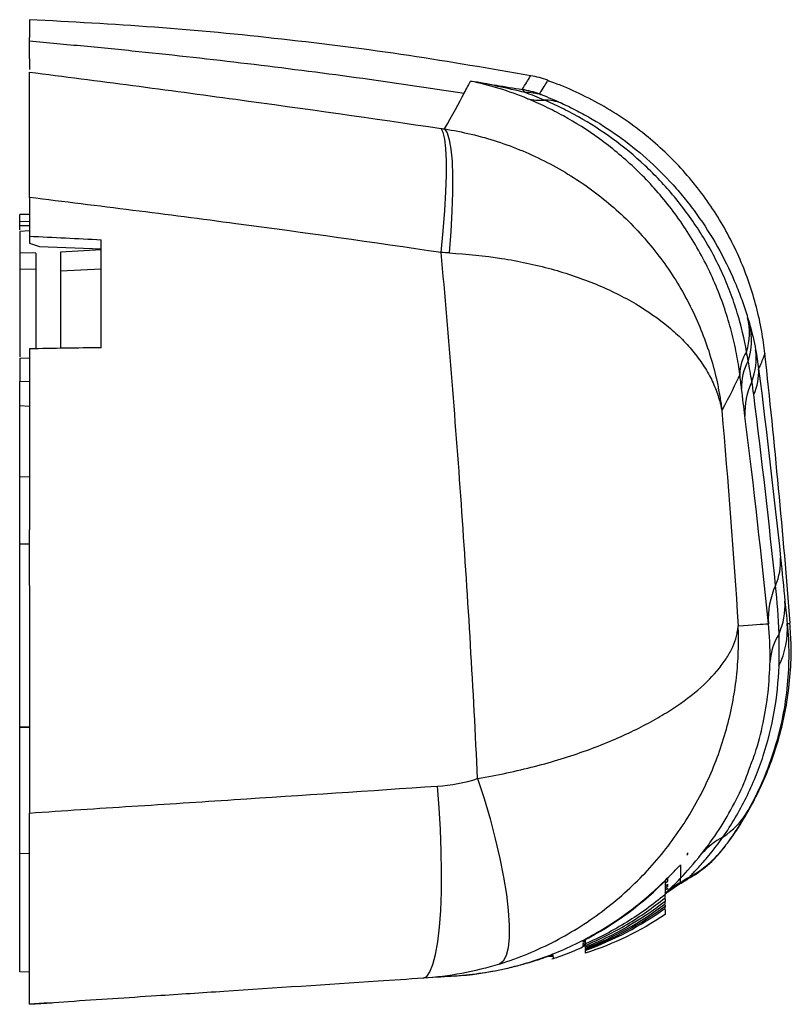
# Paper-space layout '_Left' of a CAD drawing. Header units: millimetres. Extents: x 0 to 47.3, y -4.2 to 56.1.
import ezdxf

# ---------------------------------------------------------------- set-up
doc = ezdxf.new("R2010")
doc.units = ezdxf.units.MM

psp = doc.layouts.new('_Left')

# ---------------------------------------------------------------- linework, layer by layer
at = {"color": 7, "linetype": 'Continuous', "lineweight": 25}
for p, q in [((0.6, 52.916), (0.6, 52.915)), ((0.6, 44.222), (0, 44.2)), ((0, 44.171), (0, 44.2)), ((0.6, 44.191), (0, 44.17)), ((0, 43.258), (0, 43.499)), ((0.6, 43.197), (0, 43.164)), ((0.6, 42.873), (0.6, 42.446)), ((0.6, 42.45), (1.211, 42.245)), ((1.211, 42.245), (5, 42.101)), ((1, 41.822), (0, 41.849)), ((0, 41.849), (0, 35.48)), ((1, 41.822), (1, 35.979)), ((5, 42.034), (2.5, 41.896)), ((1, 40.821), (0, 40.842)), ((2.5, 40.753), (5, 40.862)), ((0, 35.402), (0.6, 35.426)), ((0.6, 33.95), (0, 33.977)), ((0, -2.17), (0, 33.977)), ((0.6, 32.445), (0, 32.482)), ((0.6, 28.14), (0, 28.119)), ((0.6, 23.184), (0.6, 23.219)), ((0.6, 12.802), (0, 12.812)), ((0, 12.803), (0.6, 12.793)), ((0.6, 5.076), (0, 5.057)), ((40.878, 5.016), (40.95, 5.016)), ((40.95, 5.016), (40.95, 5.106)), ((39.55, 3.406), (39.55, 2.566)), ((39.7, 3.365), (39.55, 3.228)), ((39.55, 3.056), (39.699, 3.19)), ((39.698, 3.062), (39.55, 2.933)), ((39.693, 3.185), (39.698, 3.062)), ((39.694, 3.542), (39.7, 3.365)), ((39.55, 2.826), (39.697, 2.953)), ((39.693, 2.95), (39.696, 2.872)), ((39.55, 2.291), (39.55, 2.141)), ((39.55, 1.913), (39.55, 1.831)), ((39.55, 1.642), (39.55, 1.334)), ((34.522, -0.266), (34.519, -0.355)), ((34.65, -0.277), (34.519, -0.355)), ((34.52, -0.434), (34.682, -0.347)), ((34.52, -0.544), (34.682, -0.46)), ((34.522, -0.547), (34.521, -0.581)), ((34.65, -0.194), (34.65, -0.462)), ((32.674, -1.193), (32.422, -1.218)), ((34.65, -0.621), (34.65, -0.666)), ((34.65, -0.788), (34.65, -0.81)), ((34.65, -0.903), (34.65, -1.035)), ((32.677, -1.224), (32.294, -1.261)), ((0.6, -2.181), (0, -2.17)), ((0.6, -4.159), (2, -4.066))]:
    psp.add_line(p, q, dxfattribs=at)
at = {"color": 8, "linetype": 'Continuous', "lineweight": 25}
for p, q in [((0, 43.778), (0.6, 43.787)), ((0.6, 43.506), (0, 43.499)), ((0.6, 24.004), (0, 24.004)), ((43.207, 5.509), (43.134, 5.398)), ((40.935, 3.521), (41.01, 3.609)), ((2, -4.066), (2, -4.066))]:
    psp.add_line(p, q, dxfattribs=at)
at = {"color": 7, "linetype": 'Continuous', "lineweight": 25, "flags": 128}
for points in [[(25.827, 41.868), (25.953, 43.196), (26.049, 44.44), (26.114, 45.582), (26.147, 46.604), (26.147, 47.492), (26.114, 48.233), (26.049, 48.814), (25.952, 49.227), (25.826, 49.466)], [(26.025, 49.437), (26.189, 49.194), (26.323, 48.777), (26.425, 48.195), (26.493, 47.454), (26.527, 46.567), (26.525, 45.546), (26.488, 44.407), (26.417, 43.167), (26.311, 41.844)], [(28.061, 9.662), (28.458, 8.434), (28.82, 7.197), (29.143, 5.971), (29.419, 4.777), (29.646, 3.633), (29.819, 2.561), (29.934, 1.576), (29.991, 0.696), (29.989, -0.064), (29.926, -0.692), (29.806, -1.178), (29.628, -1.513), (29.397, -1.691)], [(24.721, -2.562), (24.938, -2.458), (25.139, -2.178), (25.321, -1.726), (25.48, -1.11), (25.614, -0.342), (25.72, 0.564), (25.796, 1.593), (25.841, 2.726), (25.854, 3.943), (25.835, 5.223), (25.785, 6.541), (25.703, 7.875), (25.592, 9.201)]]:
    psp.add_lwpolyline(points, dxfattribs=at)
at = {"color": 7, "linetype": 'Continuous', "lineweight": 25}
for centre, radius, start, end in [((30.059, 45.811), 7, 70.78558, 79.71857), ((29.586, 44.95), 7.007, 71.22212, 80.07319), ((31.052, 48.373), 3.29, 74.14613, 91.27516), ((31.853, 54.128), 2.935, 255.49607, 275.54691), ((32.076, 47.837), 3.37, 70.27068, 88.95643), ((40.665, 36.97), 4.048, 343.02499, 13.26913), ((40.582, 36.532), 4.257, 342.30238, 12.04744), ((46.52, 34.446), 2.394, 145.9028, 181.00452), ((41.197, 35.4), 3.932, 338.76647, 7.59432), ((-521.415, -25.905), 570.415, 4.5322, 6.1983), ((47.514, 33.656), 3.283, 151.20351, 182.39552), ((42.144, 34.535), 3.139, 334.50336, 3.77704), ((48.78, 32.097), 4.346, 154.3784, 183.19505), ((42.989, 22.967), 3.637, 336.09879, 3.4586), ((50.977, 19.401), 5.111, 155.83368, 182.86867), ((42.681, 20.258), 4.22, 335.71139, 3.50692), ((41.846, 18.82), 5.197, 334.21383, 3.71052), ((49.622, 16.581), 3.653, 147.90285, 175.81032), ((40.315, 10.213), 4.986, 303.77677, 330.02606), ((44.82, 2.528), 3.942, 116.07904, 140.32887), ((37.632, 9.735), 6.996, 298.87071, 322.84435), ((37.585, 9.665), 7, 298.55232, 322.45191), ((45.821, -5.126), 9.972, 118.84809, 122.24789)]:
    psp.add_arc(centre, radius, start, end, dxfattribs=at)
at = {"color": 8, "linetype": 'Continuous', "lineweight": 25}
psp.add_arc((45.82, -5.125), 9.971, 122.24784, 129.06395, dxfattribs=at)
at = {"color": 7, "linetype": 'Continuous', "lineweight": 25}
for points in [[(0.6, 56.126), (0.6, 56.126), (0.6, 55.773), (0.6, 55.028)], [(0.6, 54.828), (0.6, 54.898), (0.6, 54.964), (0.6, 55.028)], [(0.6, 53.727), (0.6, 54.153), (0.6, 54.519), (0.6, 54.828)], [(27.237, 51.628), (27.384, 51.906), (27.513, 52.154), (27.623, 52.367)], [(27.623, 52.367), (28.682, 52.201), (29.738, 52.029), (30.794, 51.852)], [(30.978, 51.663), (29.867, 51.936), (28.747, 52.171), (27.623, 52.367)], [(30.978, 51.663), (30.898, 51.761), (30.835, 51.825), (30.794, 51.852)], [(26.025, 49.437), (26.515, 50.283), (26.918, 51.026), (27.237, 51.628)], [(32.137, 51.207), (31.755, 51.371), (31.369, 51.523), (30.978, 51.663)], [(31.951, 51.539), (32.379, 51.377), (32.799, 51.2), (33.213, 51.01)], [(25.826, 49.466), (25.893, 49.457), (25.959, 49.447), (26.025, 49.437)], [(0.6, 45.244), (0.6, 44.455), (0.6, 43.665), (0.6, 42.873)], [(0, 43.164), (0, 42.726), (0, 42.288), (0, 41.849)], [(0.6, 42.873), (2.067, 42.799), (3.534, 42.727), (5, 42.65)], [(5, 36.045), (5, 38.26), (5, 40.462), (5, 42.65)], [(26.311, 41.844), (26.15, 41.853), (25.989, 41.861), (25.827, 41.868)], [(44.605, 37.899), (44.654, 37.739), (44.701, 37.579), (44.745, 37.42)], [(44.745, 37.42), (44.88, 36.932), (44.997, 36.432), (45.094, 35.92)], [(5, 36.045), (3.534, 36.024), (2.067, 35.998), (0.6, 35.972)], [(0.6, 35.972), (0.6, 32.311), (0.6, 28.617), (0.6, 24.898)], [(44.637, 35.238), (44.605, 35.416), (44.572, 35.6), (44.537, 35.789)], [(45.094, 35.92), (45.166, 35.541), (45.227, 35.149), (45.276, 34.742)], [(0, 35.402), (0, 34.928), (0, 34.452), (0, 33.977)], [(44.862, 33.976), (44.795, 34.392), (44.72, 34.812), (44.637, 35.238)], [(44.126, 34.404), (43.861, 33.821), (43.496, 33.066), (43.024, 32.192)], [(44.234, 33.519), (44.199, 33.805), (44.163, 34.1), (44.126, 34.404)], [(45.276, 34.742), (45.785, 30.76), (46.231, 26.907), (46.62, 23.186)], [(44.977, 33.184), (44.943, 33.457), (44.904, 33.72), (44.862, 33.976)], [(44.441, 31.855), (44.374, 32.386), (44.305, 32.941), (44.234, 33.519)], [(46.314, 21.493), (45.929, 25.256), (45.485, 29.157), (44.977, 33.184)], [(43.024, 32.192), (43.397, 27.851), (43.731, 23.459), (44.025, 19.017)], [(45.873, 19.145), (45.465, 23.228), (44.99, 27.465), (44.441, 31.855)], [(0.6, 21.487), (0.6, 22.052), (0.6, 22.617), (0.6, 23.184)], [(46.62, 23.186), (46.716, 22.258), (46.808, 21.365), (46.893, 20.516)], [(0.6, 21.487), (0.6, 16.954), (0.6, 12.371), (0.6, 7.765)], [(46.528, 18.522), (46.49, 19.525), (46.414, 20.514), (46.314, 21.493)], [(46.893, 20.516), (46.944, 20.013), (46.99, 19.567), (47.032, 19.156)], [(44.025, 19.017), (44.908, 19.078), (45.523, 19.121), (45.873, 19.145)], [(45.979, 16.848), (45.993, 17.688), (45.949, 18.448), (45.873, 19.145)], [(46.526, 16.559), (46.546, 17.186), (46.547, 17.837), (46.528, 18.522)], [(25.592, 9.201), (26.437, 9.257), (27.26, 9.412), (28.061, 9.662)], [(0.6, 7.765), (0.6, 7.694), (0.6, 7.624), (0.6, 7.554)], [(40.5, 3.573), (40.878, 3.965), (41.316, 4.452), (41.785, 5.044)], [(40.878, 5.016), (40.902, 5.046), (40.926, 5.076), (40.95, 5.106)], [(34.519, -0.268), (36.438, 0.715), (38.194, 2.008), (39.702, 3.55)], [(39.55, 2.369), (39.55, 2.431), (39.55, 2.496), (39.55, 2.566)], [(39.55, 2.141), (38.042, 0.971), (36.407, 0.038), (34.65, -0.666)], [(34.65, -0.738), (36.418, -0.053), (38.05, 0.858), (39.55, 1.991)], [(39.55, 1.831), (38.032, 0.72), (36.397, -0.158), (34.65, -0.81)], [(39.55, 1.991), (39.55, 2.038), (39.55, 2.088), (39.55, 2.141)], [(39.55, 1.72), (39.55, 1.754), (39.55, 1.791), (39.55, 1.831)], [(34.65, -0.863), (36.41, -0.224), (38.042, 0.639), (39.55, 1.72)], [(39.55, 1.334), (38.016, 0.318), (36.382, -0.469), (34.65, -1.035)], [(34.65, -0.462), (34.65, -0.497), (34.65, -0.529), (34.65, -0.56)], [(32.422, -1.218), (32.504, -1.187), (32.586, -1.156), (32.668, -1.125)], [(34.65, -0.666), (34.65, -0.691), (34.65, -0.716), (34.65, -0.738)], [(34.65, -0.81), (34.65, -0.829), (34.65, -0.847), (34.65, -0.863)], [(29.397, -1.691), (27.874, -2.165), (26.315, -2.456), (24.721, -2.562)], [(26.621, -2.434), (26.154, -2.466), (25.521, -2.508), (24.721, -2.562)], [(26.73, -2.427), (26.695, -2.429), (26.659, -2.431), (26.621, -2.434)]]:
    psp.add_open_spline(points, degree=3, dxfattribs=at)
for points, knots in [([(31.309, 52.694), (28.825, 53.122), (23.764, 53.996), (16.072, 54.97), (8.318, 55.713), (3.152, 55.988), (0.6, 56.124)], [0, 0, 0, 0, 0.244484, 0.498212, 0.752035, 1, 1, 1, 1]), ([(0.6, 54.828), (1.715, 54.725), (2.83, 54.623), (5.059, 54.411), (6.173, 54.301), (9.512, 53.957), (11.736, 53.71), (18.398, 52.914), (22.826, 52.309), (27.237, 51.628)], [0, 0, 0, 0, 0.125, 0.125, 0.25, 0.25, 0.5, 0.5, 1, 1, 1, 1]), ([(0.6, 53.727), (0.6, 53.601), (0.6, 53.394), (0.6, 53.162), (0.6, 53.072)], [0, 0, 0, 0, 0.612248, 1, 1, 1, 1]), ([(0.6, 52.915), (1.654, 52.78), (2.709, 52.646), (4.817, 52.374), (5.871, 52.237), (9.031, 51.822), (11.136, 51.539), (17.447, 50.677), (21.647, 50.082), (25.826, 49.466)], [0, 0, 0, 0, 0.125, 0.125, 0.25, 0.25, 0.5, 0.5, 1, 1, 1, 1]), ([(0.6, 45.244), (0.6, 46.303), (0.6, 47.282), (0.6, 48.632), (0.6, 49.062), (0.6, 49.856), (0.6, 50.223), (0.6, 50.727), (0.6, 50.888), (0.6, 51.194), (0.6, 51.34), (0.6, 51.749), (0.6, 52.218), (0.6, 52.54), (0.6, 52.787), (0.6, 52.872), (0.6, 52.915)], [0, 0, 0, 0, 0.25, 0.25, 0.375, 0.375, 0.5, 0.5, 0.5625, 0.5625, 0.625, 0.625, 0.75, 0.875, 0.875, 1, 1, 1, 1]), ([(31.118, 51.287), (30.544, 51.525), (29.966, 51.733), (28.801, 52.092), (28.213, 52.244), (27.623, 52.367)], [0, 0, 0, 0, 0.5, 0.5, 1, 1, 1, 1]), ([(45.662, 35.682), (45.604, 36.136), (45.483, 37.093), (45.159, 38.537), (44.717, 40.011), (44.155, 41.459), (43.478, 42.869), (42.688, 44.228), (41.792, 45.525), (40.793, 46.75), (39.698, 47.895), (38.471, 48.991), (37.116, 50.01), (35.642, 50.932), (34.113, 51.699), (33.012, 52.179), (32.412, 52.364), (32.349, 52.383)], [0, 0, 0, 0, 0.060996, 0.128493, 0.196847, 0.265796, 0.335171, 0.404857, 0.474775, 0.544871, 0.615102, 0.68544, 0.763545, 0.840608, 0.916461, 0.991192, 1, 1, 1, 1]), ([(44.126, 34.404), (44.073, 34.819), (44.005, 35.252), (43.835, 36.133), (43.733, 36.581), (43.495, 37.489), (43.357, 37.949), (43.043, 38.879), (42.864, 39.353), (42.279, 40.748), (41.825, 41.646), (41.047, 42.946), (40.771, 43.372), (40.194, 44.198), (39.895, 44.594), (38.975, 45.734), (38.327, 46.43), (37.309, 47.392), (36.962, 47.699), (36.253, 48.287), (35.89, 48.568), (34.796, 49.361), (34.057, 49.826), (32.945, 50.438), (32.574, 50.628), (31.837, 50.979), (31.47, 51.141), (31.118, 51.287)], [0, 0, 0, 0, 0.0625, 0.0625, 0.125, 0.125, 0.1875, 0.1875, 0.25, 0.25, 0.375, 0.375, 0.4375, 0.4375, 0.5, 0.5, 0.625, 0.625, 0.6875, 0.6875, 0.75, 0.75, 0.875, 0.875, 0.9375, 0.9375, 1, 1, 1, 1]), ([(31.841, 51.584), (31.84, 51.582), (31.856, 51.575), (31.898, 51.558), (31.924, 51.549), (31.951, 51.539)], [0, 0, 0, 0, 0.5, 0.5, 1, 1, 1, 1]), ([(44.537, 35.789), (44.407, 36.555), (44.222, 37.359), (43.842, 38.601), (43.698, 39.023), (43.38, 39.857), (43.207, 40.271), (42.64, 41.504), (42.197, 42.318), (41.467, 43.47), (41.212, 43.845), (40.68, 44.576), (40.402, 44.933), (39.538, 45.971), (38.934, 46.609), (37.672, 47.79), (37.014, 48.333), (35.648, 49.33), (34.949, 49.777), (33.894, 50.37), (33.541, 50.555), (32.836, 50.9), (32.483, 51.06), (32.137, 51.207)], [0, 0, 0, 0, 0.125, 0.125, 0.1875, 0.1875, 0.25, 0.25, 0.375, 0.375, 0.4375, 0.4375, 0.5, 0.5, 0.625, 0.625, 0.75, 0.75, 0.875, 0.875, 0.9375, 0.9375, 1, 1, 1, 1]), ([(33.213, 51.01), (33.521, 50.868), (33.836, 50.715), (34.463, 50.39), (34.775, 50.218), (35.701, 49.677), (36.307, 49.28), (37.489, 48.411), (38.067, 47.939), (39.185, 46.915), (39.718, 46.372), (40.478, 45.507), (40.724, 45.21), (41.205, 44.598), (41.439, 44.282), (42.112, 43.319), (42.525, 42.653), (43.277, 41.275), (43.609, 40.577), (44.039, 39.537), (44.169, 39.195), (44.405, 38.532), (44.511, 38.21), (44.605, 37.899)], [0, 0, 0, 0, 0.0625, 0.0625, 0.125, 0.125, 0.25, 0.25, 0.375, 0.375, 0.5, 0.5, 0.5625, 0.5625, 0.625, 0.625, 0.75, 0.75, 0.875, 0.875, 0.9375, 0.9375, 1, 1, 1, 1]), ([(26.025, 49.437), (27.135, 49.266), (28.215, 49.008), (29.791, 48.494), (30.309, 48.302), (31.331, 47.876), (31.836, 47.641), (33.316, 46.878), (34.246, 46.297), (35.562, 45.322), (35.987, 44.98), (36.81, 44.261), (37.209, 43.883), (38.345, 42.714), (39.029, 41.885), (39.949, 40.568), (40.238, 40.117), (40.779, 39.189), (41.031, 38.713), (41.721, 37.273), (42.097, 36.289), (42.538, 34.778), (42.664, 34.269), (42.823, 33.497), (42.87, 33.238), (42.934, 32.847), (42.954, 32.716), (42.991, 32.454), (43.008, 32.322), (43.024, 32.192)], [0, 0, 0, 0, 0.125, 0.125, 0.1875, 0.1875, 0.25, 0.25, 0.375, 0.375, 0.4375, 0.4375, 0.5, 0.5, 0.625, 0.625, 0.6875, 0.6875, 0.75, 0.75, 0.875, 0.875, 0.9375, 0.9375, 0.96875, 0.96875, 0.984375, 0.984375, 1, 1, 1, 1]), ([(25.827, 41.868), (21.647, 42.486), (17.449, 43.074), (11.14, 43.914), (9.035, 44.186), (5.874, 44.585), (4.819, 44.716), (2.709, 44.975), (1.655, 45.11), (0.6, 45.244)], [0, 0, 0, 0, 0.5, 0.5, 0.75, 0.75, 0.875, 0.875, 1, 1, 1, 1]), ([(0, 43.778), (0, 43.794), (0, 43.81), (0, 43.826), (0, 43.874), (0, 43.921), (0, 43.968), (0, 44.011), (0, 44.054), (0, 44.096), (0, 44.121), (0, 44.145), (0, 44.17)], [0.0021634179, 0.0021634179, 0.0021634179, 0.0021634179, 0.0022157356, 0.0022157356, 0.0022157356, 0.0023708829, 0.0023708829, 0.0023708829, 0.0025121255, 0.0025121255, 0.0025121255, 0.0025937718, 0.0025937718, 0.0025937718, 0.0025937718]), ([(0, 43.499), (0, 43.517), (0, 43.535), (0, 43.553), (0, 43.586), (0, 43.618), (0, 43.65), (0, 43.675), (0, 43.701), (0, 43.726), (0, 43.743), (0, 43.761), (0, 43.778)], [0.0012506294, 0.0012506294, 0.0012506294, 0.0012506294, 0.0013093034, 0.0013093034, 0.0013093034, 0.0014135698, 0.0014135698, 0.0014135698, 0.0014954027, 0.0014954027, 0.0014954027, 0.0015526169, 0.0015526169, 0.0015526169, 0.0015526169]), ([(2.5, 41.896), (2.5, 40.801), (2.5, 38.846), (2.5, 36.872), (2.5, 36.004)], [0, 0, 0, 0, 0.560158, 1, 1, 1, 1]), ([(28.061, 9.662), (27.93, 12.405), (27.784, 15.136), (27.463, 20.57), (27.287, 23.276), (26.911, 28.651), (26.71, 31.32), (26.286, 36.623), (26.063, 39.256), (25.827, 41.868)], [0, 0, 0, 0, 0.25, 0.25, 0.5, 0.5, 0.75, 0.75, 1, 1, 1, 1]), ([(26.311, 41.844), (27.415, 41.788), (28.487, 41.676), (30.05, 41.43), (30.563, 41.335), (31.574, 41.119), (32.074, 40.997), (33.537, 40.595), (34.456, 40.281), (35.752, 39.746), (36.171, 39.557), (36.981, 39.156), (37.372, 38.944), (38.488, 38.287), (39.159, 37.817), (40.058, 37.065), (40.339, 36.807), (40.867, 36.275), (41.112, 36.002), (41.56, 35.446), (41.764, 35.163), (42.13, 34.588), (42.293, 34.295), (42.575, 33.703), (42.695, 33.404), (42.842, 32.952), (42.886, 32.801), (42.944, 32.573), (42.962, 32.497), (42.995, 32.345), (43.01, 32.267), (43.024, 32.192)], [0, 0, 0, 0, 0.125, 0.125, 0.1875, 0.1875, 0.25, 0.25, 0.375, 0.375, 0.4375, 0.4375, 0.5, 0.5, 0.625, 0.625, 0.6875, 0.6875, 0.75, 0.75, 0.8125, 0.8125, 0.875, 0.875, 0.9375, 0.9375, 0.96875, 0.96875, 0.984375, 0.984375, 1, 1, 1, 1]), ([(0.6, 23.219), (0.6, 23.767), (0.6, 24.317), (0.6, 24.878), (0.6, 24.888), (0.6, 24.898)], [0.050497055, 0.050497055, 0.050497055, 0.050497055, 0.05361184, 0.05361184, 0.053668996, 0.053668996, 0.053668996, 0.053668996]), ([(28.061, 9.662), (29.276, 9.869), (30.437, 10.119), (32.105, 10.552), (32.649, 10.707), (33.712, 11.034), (34.228, 11.206), (35.71, 11.74), (36.621, 12.12), (37.883, 12.723), (38.287, 12.93), (39.055, 13.351), (39.416, 13.563), (40.434, 14.206), (41.027, 14.64), (42.058, 15.518), (42.496, 15.961), (43.035, 16.631), (43.195, 16.854), (43.472, 17.297), (43.59, 17.516), (43.785, 17.953), (43.862, 18.17), (43.946, 18.491), (43.969, 18.597), (43.996, 18.755), (44.004, 18.808), (44.016, 18.913), (44.021, 18.966), (44.025, 19.017)], [0, 0, 0, 0, 0.125, 0.125, 0.1875, 0.1875, 0.25, 0.25, 0.375, 0.375, 0.4375, 0.4375, 0.5, 0.5, 0.625, 0.625, 0.75, 0.75, 0.8125, 0.8125, 0.875, 0.875, 0.9375, 0.9375, 0.96875, 0.96875, 0.984375, 0.984375, 1, 1, 1, 1]), ([(29.397, -1.691), (30.59, -1.32), (31.724, -0.848), (33.344, -0.003), (33.87, 0.302), (34.895, 0.957), (35.39, 1.305), (36.809, 2.395), (37.675, 3.187), (38.861, 4.464), (39.238, 4.906), (39.951, 5.813), (40.283, 6.275), (41.214, 7.681), (41.746, 8.647), (42.647, 10.63), (43.017, 11.648), (43.45, 13.213), (43.573, 13.739), (43.777, 14.791), (43.857, 15.319), (43.977, 16.377), (44.016, 16.906), (44.043, 17.7), (44.046, 17.964), (44.044, 18.359), (44.042, 18.491), (44.036, 18.755), (44.031, 18.887), (44.025, 19.017)], [0, 0, 0, 0, 0.125, 0.125, 0.1875, 0.1875, 0.25, 0.25, 0.375, 0.375, 0.4375, 0.4375, 0.5, 0.5, 0.625, 0.625, 0.75, 0.75, 0.8125, 0.8125, 0.875, 0.875, 0.9375, 0.9375, 0.96875, 0.96875, 0.984375, 0.984375, 1, 1, 1, 1]), ([(43.223, 5.532), (43.271, 5.591), (43.647, 6.057), (44.259, 7.002), (45.046, 8.366), (45.715, 9.797), (46.273, 11.279), (46.712, 12.803), (47.041, 14.41), (47.236, 16.084), (47.299, 17.692), (47.227, 18.716), (47.195, 19.167)], [0, 0, 0, 0, 0.015624, 0.123639, 0.232045, 0.340748, 0.449681, 0.558791, 0.66804, 0.788123, 0.906594, 1, 1, 1, 1]), ([(43.087, 6.069), (43.626, 6.852), (44.099, 7.661), (44.716, 8.909), (44.906, 9.331), (45.256, 10.189), (45.416, 10.624), (45.848, 11.943), (46.073, 12.84), (46.397, 14.671), (46.495, 15.605), (46.526, 16.559)], [0, 0, 0, 0, 0.25, 0.25, 0.375, 0.375, 0.5, 0.5, 0.75, 0.75, 1, 1, 1, 1]), ([(47.032, 15.413), (46.905, 14.082), (46.645, 12.776), (45.853, 10.212), (45.323, 8.954), (44.634, 7.722)], [0, 0, 0, 0, 0.5, 0.5, 1, 1, 1, 1]), ([(41.785, 5.044), (42.061, 5.408), (42.718, 6.274), (43.595, 7.73), (44.321, 9.163), (44.652, 10.095), (44.773, 10.436)], [0, 0, 0, 0, 0.218969, 0.52185, 0.824735, 1, 1, 1, 1]), ([(0.6, 7.554), (1.647, 7.625), (2.693, 7.697), (4.786, 7.832), (5.832, 7.9), (8.967, 8.103), (11.054, 8.239), (17.303, 8.649), (21.458, 8.924), (25.592, 9.201)], [0, 0, 0, 0, 0.125, 0.125, 0.25, 0.25, 0.5, 0.5, 1, 1, 1, 1]), ([(0.6, -4.158), (0.6, -4.158), (0.6, -4.079), (0.6, -3.845), (0.6, -3.748), (0.6, -3.513), (0.6, -3.377), (0.6, -2.919), (0.6, -2.545), (0.6, -1.879), (0.6, -1.64), (0.6, -1.139), (0.6, -0.876), (0.6, -0.322), (0.6, -0.032), (0.6, 0.574), (0.6, 0.89), (0.6, 1.855), (0.6, 2.528), (0.6, 3.583), (0.6, 3.942), (0.6, 4.66), (0.6, 5.379), (0.6, 6.103), (0.6, 6.828), (0.6, 7.193), (0.6, 7.554)], [0, 0, 0, 0, 0.125, 0.125, 0.1875, 0.1875, 0.25, 0.25, 0.375, 0.375, 0.4375, 0.4375, 0.5, 0.5, 0.5625, 0.5625, 0.625, 0.625, 0.75, 0.75, 0.8125, 0.8125, 0.875, 0.9375, 0.9375, 1, 1, 1, 1]), ([(44.634, 7.722), (44.454, 7.4), (44.279, 7.109), (44.034, 6.717), (43.955, 6.595), (43.805, 6.365), (43.734, 6.259), (43.537, 5.97), (43.427, 5.817), (43.308, 5.651), (43.276, 5.606), (43.228, 5.54), (43.213, 5.519), (43.207, 5.509)], [0, 0, 0, 0, 0.25, 0.25, 0.375, 0.375, 0.5, 0.5, 0.75, 0.75, 0.875, 0.875, 1, 1, 1, 1]), ([(41.01, 3.609), (41.027, 3.628), (41.097, 3.699), (41.325, 3.935), (41.485, 4.104), (41.865, 4.524), (42.085, 4.776), (42.565, 5.364), (42.822, 5.698), (43.087, 6.069)], [0, 0, 0, 0, 0.25, 0.25, 0.5, 0.5, 0.75, 0.75, 1, 1, 1, 1]), ([(37.761, 1.854), (38.104, 2.125), (38.429, 2.398), (38.891, 2.809), (39.041, 2.946), (39.324, 3.211), (39.458, 3.339), (39.838, 3.712), (40.065, 3.945), (40.315, 4.202), (40.383, 4.271), (40.475, 4.361), (40.5, 4.382), (40.5, 4.374)], [0, 0, 0, 0, 0.25, 0.25, 0.375, 0.375, 0.5, 0.5, 0.75, 0.75, 0.875, 0.875, 1, 1, 1, 1]), ([(40.5, 4.374), (40.5, 4.146), (40.5, 3.971), (40.5, 3.709), (40.5, 3.622), (40.5, 3.573)], [0, 0, 0, 0, 0.5, 0.5, 1, 1, 1, 1]), ([(39.55, 2.586), (39.576, 2.607), (39.675, 2.687), (39.942, 2.883), (40.247, 3.097), (40.463, 3.223), (40.528, 3.261)], [0, 0, 0, 0, 0.114779, 0.442162, 0.831592, 1, 1, 1, 1]), ([(39.699, 3.19), (39.699, 3.175), (39.699, 3.161), (39.698, 3.147), (39.698, 3.132), (39.698, 3.117), (39.698, 3.103), (39.698, 3.089), (39.698, 3.075), (39.698, 3.062)], [0, 0, 0, 0, 0.001919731, 0.001919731, 0.001919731, 0.004011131, 0.004011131, 0.004011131, 0.006102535, 0.006102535, 0.006102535, 0.006102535]), ([(39.702, 3.55), (39.702, 3.527), (39.702, 3.506), (39.701, 3.484), (39.701, 3.464), (39.701, 3.443), (39.701, 3.423), (39.701, 3.403), (39.7, 3.384), (39.7, 3.365)], [0, 0, 0, 0, 0.002052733, 0.002052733, 0.002052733, 0.004081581, 0.004081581, 0.004081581, 0.006110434, 0.006110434, 0.006110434, 0.006110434]), ([(40.5, 3.308), (40.5, 3.32), (40.5, 3.374), (40.5, 3.497), (40.5, 3.565), (40.5, 3.573)], [0, 0, 0, 0, 0.5, 0.5, 1, 1, 1, 1]), ([(40.528, 3.261), (40.652, 3.342), (40.786, 3.428), (40.933, 3.501), (40.943, 3.506)], [0, 0, 0, 0, 0.932944, 1, 1, 1, 1]), ([(40.932, 3.517), (40.931, 3.517), (40.93, 3.515), (40.933, 3.518), (40.935, 3.521)], [0, 0, 0, 0, 0.146798, 1, 1, 1, 1]), ([(39.55, 2.566), (38.803, 1.942), (38.02, 1.379), (36.386, 0.37), (35.535, -0.076), (34.65, -0.462)], [0, 0, 0, 0, 0.5, 0.5, 1, 1, 1, 1]), ([(39.697, 2.953), (39.697, 2.944), (39.697, 2.935), (39.697, 2.927), (39.697, 2.918), (39.696, 2.91), (39.696, 2.902), (39.696, 2.892), (39.696, 2.882), (39.696, 2.872)], [0, 0, 0, 0, 0.001821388, 0.001821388, 0.001821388, 0.003642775, 0.003642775, 0.003642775, 0.006097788, 0.006097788, 0.006097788, 0.006097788]), ([(26.621, -2.434), (27.636, -2.366), (28.634, -2.223), (30.593, -1.792), (31.556, -1.504), (32.973, -0.96), (33.442, -0.759), (34.359, -0.325), (34.807, -0.092), (36.123, 0.658), (36.962, 1.223), (37.761, 1.854)], [0, 0, 0, 0, 0.25, 0.25, 0.5, 0.5, 0.625, 0.625, 0.75, 0.75, 1, 1, 1, 1]), ([(34.65, -0.56), (35.539, -0.186), (36.392, 0.246), (38.025, 1.222), (38.806, 1.767), (39.55, 2.369)], [0, 0, 0, 0, 0.5, 0.5, 1, 1, 1, 1]), ([(32.612, -1.376), (32.743, -1.335), (33.318, -1.156), (34.005, -0.882), (34.545, -0.62), (34.666, -0.56)], [0, 0, 0, 0, 0.186367, 0.816914, 1, 1, 1, 1]), ([(34.519, -0.355), (34.519, -0.349), (34.519, -0.342), (34.519, -0.335), (34.519, -0.328), (34.519, -0.321), (34.519, -0.314), (34.519, -0.306), (34.519, -0.299), (34.519, -0.291), (34.519, -0.284), (34.519, -0.276), (34.519, -0.268)], [0, 0, 0, 0, 0.001559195, 0.001559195, 0.001559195, 0.003118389, 0.003118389, 0.003118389, 0.004677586, 0.004677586, 0.004677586, 0.006236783, 0.006236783, 0.006236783, 0.006236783]), ([(34.52, -0.495), (34.52, -0.49), (34.52, -0.486), (34.52, -0.481), (34.52, -0.476), (34.52, -0.471), (34.52, -0.466), (34.52, -0.461), (34.52, -0.456), (34.52, -0.451), (34.52, -0.445), (34.52, -0.44), (34.52, -0.434)], [0, 0, 0, 0, 0.001558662, 0.001558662, 0.001558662, 0.003117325, 0.003117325, 0.003117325, 0.004675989, 0.004675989, 0.004675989, 0.006234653, 0.006234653, 0.006234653, 0.006234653]), ([(34.521, -0.581), (34.521, -0.579), (34.521, -0.577), (34.521, -0.574), (34.521, -0.571), (34.521, -0.569), (34.521, -0.566), (34.521, -0.563), (34.521, -0.56), (34.521, -0.557), (34.521, -0.553), (34.52, -0.548), (34.52, -0.544)], [0, 0, 0, 0, 0.001388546, 0.001388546, 0.001388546, 0.002777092, 0.002777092, 0.002777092, 0.004165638, 0.004165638, 0.004165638, 0.006233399, 0.006233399, 0.006233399, 0.006233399]), ([(34.65, -0.521), (34.647, -0.523), (34.643, -0.524), (34.64, -0.526), (34.633, -0.529), (34.626, -0.532), (34.619, -0.536), (34.612, -0.539), (34.605, -0.542), (34.598, -0.546), (34.572, -0.558), (34.546, -0.57), (34.521, -0.581)], [0.0000359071, 0.0000359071, 0.0000359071, 0.0000359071, 0.0000467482, 0.0000467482, 0.0000467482, 0.0000701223, 0.0000701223, 0.0000701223, 0.0000934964, 0.0000934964, 0.0000934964, 0.0001785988, 0.0001785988, 0.0001785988, 0.0001785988]), ([(32.668, -1.125), (32.677, -1.223), (32.689, -1.345), (32.69, -1.356), (32.69, -1.356), (32.69, -1.356)], [0, 0, 0, 0, 0.799487, 0.9909608, 1, 1, 1, 1]), ([(32.422, -1.218), (32.41, -1.221), (32.363, -1.237), (32.23, -1.283), (32.143, -1.313), (31.858, -1.41), (31.632, -1.485), (31.166, -1.629), (30.922, -1.7), (30.421, -1.835), (30.165, -1.899), (29.392, -2.076), (28.869, -2.175), (27.809, -2.333), (27.27, -2.391), (26.73, -2.427)], [0, 0, 0, 0, 0.0625, 0.0625, 0.125, 0.125, 0.25, 0.25, 0.375, 0.375, 0.5, 0.5, 0.75, 0.75, 1, 1, 1, 1]), ([(24.721, -2.562), (23.8, -2.623), (19.746, -2.893), (14.307, -3.254), (9.767, -3.553), (8.393, -3.644)], [0, 0, 0, 0, 0.170139, 0.748858, 1, 1, 1, 1])]:
    psp.add_open_spline(points, degree=3, knots=knots, dxfattribs=at)
at = {"color": 8, "linetype": 'Continuous', "lineweight": 25}
for points, knots in [([(30.794, 51.852), (30.894, 52.015), (31.094, 52.343), (31.256, 52.606), (31.329, 52.727), (31.31, 52.695), (31.309, 52.694)], [0, 0, 0, 0, 0.328238, 0.656553, 0.985135, 1, 1, 1, 1]), ([(32.361, 52.417), (32.361, 52.418), (32.381, 52.45), (32.308, 52.331), (32.144, 52.071), (31.942, 51.746), (31.841, 51.584)], [0, 0, 0, 0, 0.014405, 0.342719, 0.671319, 1, 1, 1, 1]), ([(45.659, 35.682), (45.658, 35.678), (45.655, 35.669), (45.569, 35.436), (45.393, 35.02), (45.276, 34.742)], [0, 0, 0, 0, 0.204638, 0.469647, 1, 1, 1, 1]), ([(47.032, 19.156), (47.109, 19.161), (47.219, 19.169), (47.2, 19.168), (47.194, 19.167)], [0, 0, 0, 0, 0.701925, 1, 1, 1, 1]), ([(47.032, 19.156), (47.092, 18.526), (47.122, 17.895), (47.121, 16.646), (47.091, 16.027), (47.032, 15.413)], [0, 0, 0, 0, 0.5, 0.5, 1, 1, 1, 1]), ([(44.773, 10.436), (44.872, 10.691), (45.2, 11.538), (45.568, 13.036), (45.894, 14.914), (45.951, 16.203), (45.979, 16.848)], [0, 0, 0, 0, 0.128445, 0.426726, 0.713375, 1, 1, 1, 1]), ([(39.55, 2.647), (39.638, 2.728), (39.858, 2.931), (40.228, 3.291), (40.483, 3.555), (40.5, 3.573)], [0, 0, 0, 0, 0.382126, 0.959356, 1, 1, 1, 1]), ([(8.393, -3.644), (6.597, -3.763), (4.002, -3.934), (1.4, -4.106), (0.6, -4.158)], [0, 0, 0, 0, 0.692394, 1, 1, 1, 1])]:
    psp.add_open_spline(points, degree=3, knots=knots, dxfattribs=at)

doc.saveas('drawing.dxf')
